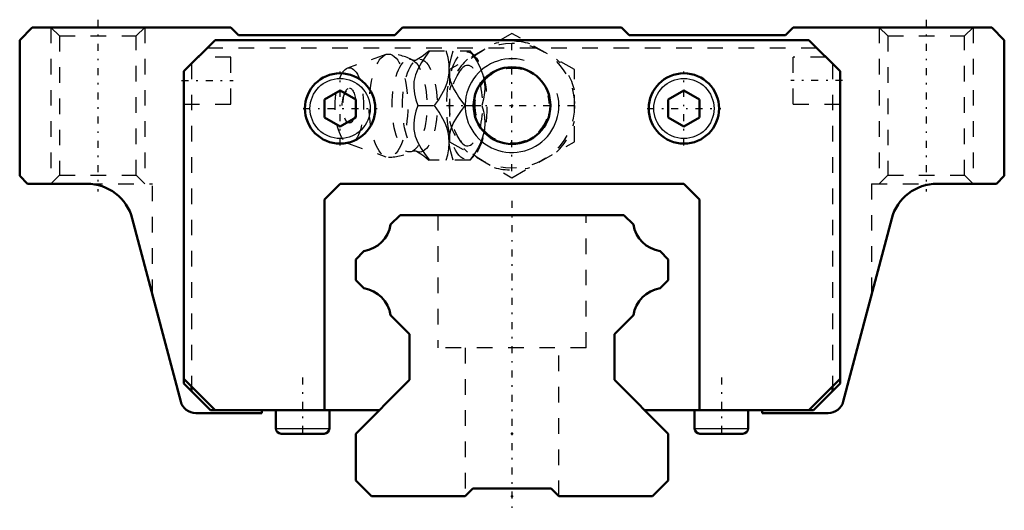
# Model space of a CAD drawing. Header units: millimetres. Extents: x -31.5 to 31.5, y -0.9 to 30.5.
import ezdxf

# ---------------------------------------------------------------- set-up
doc = ezdxf.new("R2010")
doc.units = ezdxf.units.MM
doc.linetypes.add('Center', pattern=[1.5, 0.45, -0.5, 0.05, -0.5])
doc.linetypes.add('Dashed', pattern=[2, 1, -1])
for name, color, linetype, lineweight in [('2d ConnectionPoints', 7, 'Continuous', 50), ('AM_0', 7, 'Continuous', 50), ('AM_4', 3, 'Continuous', 25), ('AM_5', 3, 'Continuous', 25), ('AM_7', 7, 'Center', 25), ('AM_9', 6, 'Dashed', 25)]:
    doc.layers.add(name, color=color, linetype=linetype, lineweight=lineweight)

# ---------------------------------------------------------------- blocks, each defined once
blk = doc.blocks.new('1_i0gqpglre2ecakafjisjixmsk________0_in_HSR20M1A1SS160LG200BM6F420001_2')
at = {"layer": 'AM_5', "linetype": 'Dashed'}
blk.add_arc((0, 25), 2.386, 75, 15, dxfattribs=at)
at = {"layer": 'AM_7'}
for p, q in [((0, 20.8), (0, 29.2)), ((-4.2, 25), (4.2, 25))]:
    blk.add_line(p, q, dxfattribs=at)
at = {"layer": 'AM_9'}
for p, q in [((0, 29.619), (-4, 27.309)), ((4, 27.309), (0, 29.619)), ((-5.317, 28.5), (-2.667, 28.5)), ((-2.371, 28.151), (-2.667, 28.5)), ((-8.065, 28.271), (-10.522, 27.403)), ((-4, 27.309), (-4, 22.691)), ((4, 22.691), (4, 27.309)), ((-6.03, 25), (-4.96, 25)), ((-3.002, 25), (-1.932, 25)), ((-4, 22.691), (0, 20.381)), ((0, 20.381), (4, 22.691)), ((-10.522, 22.597), (-8.065, 21.729)), ((-2.667, 21.5), (-5.317, 21.5)), ((-2.667, 21.5), (-2.371, 21.849))]:
    blk.add_line(p, q, dxfattribs=at)
for points in [[(-5.273, 28.5), (-5.544, 28.136), (-5.795, 27.763), (-6.013, 27.378), (-6.18, 26.969), (-6.273, 26.554), (-6.286, 26.146), (-6.236, 25.75), (-6.145, 25.371), (-6.03, 25)], [(-5.314, 28.503), (-5.41, 28.415), (-5.564, 28.285), (-5.744, 28.149), (-5.951, 28.012), (-6.13, 27.906)], [(-4.96, 25), (-4.706, 25.359), (-4.479, 25.729), (-4.283, 26.125), (-4.136, 26.53), (-4.067, 26.811), (-4.026, 27.091), (-4.013, 27.378), (-4.026, 27.66), (-4.092, 28.086), (-4.203, 28.5)], [(-4.014, 27.369), (-3.965, 27.75), (-3.874, 28.129), (-3.759, 28.5)], [(-2.689, 28.5), (-2.435, 28.141), (-2.208, 27.771), (-2.012, 27.375), (-1.865, 26.97), (-1.796, 26.689), (-1.755, 26.409), (-1.742, 26.122), (-1.755, 25.84), (-1.821, 25.414), (-1.932, 25)], [(-6.128, 27.908), (-6.141, 27.902), (-6.175, 27.891), (-6.227, 27.885), (-6.292, 27.89), (-6.328, 27.901), (-6.342, 27.907)], [(-4.001, 26.936), (-4.002, 26.946), (-4.016, 27.333)], [(-3.002, 25), (-3.399, 25.546), (-3.581, 25.83), (-3.742, 26.122), (-3.908, 26.525), (-4.001, 26.936)], [(-6.03, 25), (-6.143, 24.636), (-6.234, 24.263), (-6.285, 23.878), (-6.275, 23.469), (-6.188, 23.054), (-6.024, 22.646), (-5.803, 22.25), (-5.548, 21.871), (-5.273, 21.5)], [(-4.203, 21.5), (-4.104, 21.859), (-4.038, 22.229), (-4.013, 22.625), (-4.04, 23.03), (-4.093, 23.311), (-4.174, 23.591), (-4.284, 23.878), (-4.419, 24.16), (-4.669, 24.586), (-4.96, 25)], [(-4.003, 23.052), (-3.917, 23.446), (-3.756, 23.851), (-3.532, 24.25), (-3.277, 24.629), (-3.002, 25)], [(-1.932, 25), (-1.833, 24.641), (-1.767, 24.271), (-1.742, 23.875), (-1.77, 23.47), (-1.822, 23.189), (-1.903, 22.909), (-2.013, 22.622), (-2.148, 22.34), (-2.398, 21.914), (-2.689, 21.5)], [(-4.014, 22.634), (-4.006, 23.025), (-4.003, 23.052)], [(-6.342, 22.093), (-6.338, 22.095), (-6.312, 22.105), (-6.267, 22.114), (-6.206, 22.114), (-6.158, 22.105), (-6.133, 22.095), (-6.128, 22.092)], [(-6.13, 22.093), (-6.037, 22.04), (-5.83, 21.909), (-5.645, 21.778), (-5.485, 21.65), (-5.347, 21.528), (-5.312, 21.495)], [(-3.759, 21.5), (-3.92, 22.046), (-3.979, 22.33), (-4.013, 22.618)]]:
    blk.add_lwpolyline(points, dxfattribs=at)
blk.add_circle((0, 25), 4, dxfattribs=at)
for centre, radius, start, end in [((0, 25), 4.12, 73.86243, 106.13757), ((-7.903, 25), 3.3, 61.76048, 90), ((0, 25), 4.12, 133.86243, 166.13757), ((0, 25), 4.12, 13.86243, 46.13757), ((-9.071, 25), 1.82, 148.36971, 211.63029), ((0, 25), 4.12, 193.86243, 226.13757), ((0, 25), 4.12, 313.86243, 346.13757), ((-7.903, 25), 3.3, 270, 298.23952), ((0, 25), 4.12, 253.86243, 286.13757)]:
    blk.add_arc(centre, radius, start, end, dxfattribs=at)
for centre, major_axis in [((-2.893, 25), (0, 3.445)), ((-7.903, 25), (0, 3.3)), ((-6.561, 25), (0, 2.965)), ((-5.9, 25), (0, 2.971)), ((-10.403, 25), (0, 2.424)), ((-10.403, 25), (0, 1.117))]:
    blk.add_ellipse(centre, major_axis=major_axis, ratio=0.374607, dxfattribs=at)
blk.add_ellipse((-2.841, 25), major_axis=(0, -2.572), ratio=0.374607, start_param=5.781061, end_param=9.926902, dxfattribs=at)
blk = doc.blocks.new('2_HSR20M1ASSB_M6F1_Slider_0_in_HSR20M1A1SS160LG200BM6F420001_2')
at = {"layer": 'AM_0'}
for p, q in [((-30.7, 30), (-31.5, 29.2)), ((-18, 30), (-30.7, 30)), ((-17.5, 29.5), (-18, 30)), ((-7, 30), (-7.5, 29.5)), ((7, 30), (-7, 30)), ((7.5, 29.5), (7, 30)), ((18, 30), (17.5, 29.5)), ((30.7, 30), (18, 30)), ((31.5, 29.2), (30.7, 30)), ((-31.5, 29.2), (-31.5, 20.5)), ((-21, 27.2), (-19, 29.2)), ((-19, 29.2), (19, 29.2)), ((-7.5, 29.5), (-17.5, 29.5)), ((17.5, 29.5), (7.5, 29.5)), ((19, 29.2), (21, 27.2)), ((31.5, 20.5), (31.5, 29.2)), ((-21, 27.2), (-21, 7.217)), ((21, 27.2), (21, 7.217)), ((-11, 25.972), (-12, 25.394)), ((-10, 25.394), (-11, 25.972)), ((11, 25.972), (10, 25.394)), ((12, 25.394), (11, 25.972)), ((-12, 25.394), (-12, 24.24)), ((-10, 24.24), (-10, 25.394)), ((10, 25.394), (10, 24.24)), ((12, 24.24), (12, 25.394)), ((-12, 24.24), (-11, 23.662)), ((-11, 23.662), (-10, 24.24)), ((10, 24.24), (11, 23.662)), ((11, 23.662), (12, 24.24)), ((-31.5, 20.5), (-31, 20)), ((31, 20), (31.5, 20.5)), ((-31, 20), (-27.194, 20)), ((-11, 20), (-12, 19)), ((11, 20), (-11, 20)), ((12, 19), (11, 20)), ((27.194, 20), (31, 20)), ((-12, 19), (-12, 5.517)), ((12, 5.517), (12, 19)), ((-24.294, 17.767), (-21.197, 6.061)), ((21.197, 6.061), (24.294, 17.767)), ((-21, 7.517), (-19, 5.517)), ((-21, 7.217), (-19.3, 5.517)), ((-20.5, 7.017), (-20.5, 6.717)), ((19, 5.517), (21, 7.517)), ((19.3, 5.517), (21, 7.217)), ((20.5, 7.017), (20.5, 6.717)), ((-20.23, 5.317), (-16, 5.317)), ((-19.3, 5.517), (-8.483, 5.517)), ((-16, 5.317), (-16, 5.517)), ((-15.115, 5.517), (-15.115, 4.343)), ((-11.685, 4.343), (-11.685, 5.517)), ((8.483, 5.517), (19.3, 5.517)), ((11.685, 5.517), (11.685, 4.343)), ((15.115, 4.343), (15.115, 5.517)), ((16, 5.517), (16, 5.317)), ((16, 5.317), (20.23, 5.317)), ((-14.772, 4), (-12.028, 4)), ((12.028, 4), (14.772, 4))]:
    blk.add_line(p, q, dxfattribs=at)
for centre, radius in [((0, 25), 2.458), ((-11, 24.817), 2.25), ((11, 24.817), 2.25)]:
    blk.add_circle(centre, radius, dxfattribs=at)
for centre, radius, start, end in [((-27.194, 17), 3, 14.82037, 90), ((27.194, 17), 3, 90, 165.17963), ((-20.23, 6.317), 1, 194.82037, 270), ((20.23, 6.317), 1, 270, 345.17963), ((-14.772, 4.343), 0.343, 180, 270), ((-12.028, 4.343), 0.343, 270, 360), ((12.028, 4.343), 0.343, 180, 270), ((14.772, 4.343), 0.343, 270, 360)]:
    blk.add_arc(centre, radius, start, end, dxfattribs=at)
at = {"layer": 'AM_4'}
for p, q in [((-15.115, 4.343), (-11.685, 4.343)), ((11.685, 4.343), (15.115, 4.343))]:
    blk.add_line(p, q, dxfattribs=at)
for centre in [(-11, 24.817), (11, 24.817)]:
    blk.add_circle(centre, 1.925, dxfattribs=at)
at = {"layer": 'AM_5', "linetype": 'Dashed'}
for p, q in [((-29.5, 30), (-29.5, 20)), ((-23.5, 30), (-23.5, 20)), ((23.5, 30), (23.5, 20)), ((29.5, 30), (29.5, 20))]:
    blk.add_line(p, q, dxfattribs=at)
at = {"layer": 'AM_5'}
blk.add_arc((0, 25), 3, 75, 15, dxfattribs=at)
at = {"layer": 'AM_7'}
for p, q in [((-26.5, 30.5), (-26.5, 19.5)), ((26.5, 30.5), (26.5, 19.5)), ((-11, 22.455), (-11, 27.18)), ((11, 22.455), (11, 27.18)), ((-21.15, 26.6), (-17.85, 26.6)), ((21.15, 26.6), (17.85, 26.6)), ((-13.362, 24.817), (-8.637, 24.817)), ((8.638, 24.817), (13.363, 24.817)), ((-13.4, 7.601), (-13.4, 3.829)), ((13.4, 7.601), (13.4, 3.829))]:
    blk.add_line(p, q, dxfattribs=at)
at = {"layer": 'AM_9'}
for p, q in [((-29.5, 30), (-28.959, 29.459)), ((-24.041, 29.459), (-23.5, 30)), ((23.5, 30), (24.041, 29.459)), ((28.959, 29.459), (29.5, 30)), ((-28.959, 29.459), (-28.959, 20.541)), ((-28.959, 29.459), (-24.041, 29.459)), ((-24.041, 20.541), (-24.041, 29.459)), ((24.041, 29.459), (24.041, 20.541)), ((24.041, 29.459), (28.959, 29.459)), ((28.959, 20.541), (28.959, 29.459)), ((-19.5, 28.7), (19.5, 28.7)), ((-18, 28.1), (-20.1, 28.1)), ((-18, 25.1), (-18, 28.1)), ((18, 25.1), (18, 28.1)), ((20.1, 28.1), (18, 28.1)), ((-20.5, 27.7), (-20.5, 7.017)), ((20.5, 27.7), (20.5, 7.017)), ((-21, 25.1), (-18, 25.1)), ((18, 25.1), (21, 25.1)), ((-28.959, 20.541), (-29.5, 20)), ((-28.959, 20.541), (-24.041, 20.541)), ((-23.5, 20), (-24.041, 20.541)), ((24.041, 20.541), (23.5, 20)), ((24.041, 20.541), (28.959, 20.541)), ((29.5, 20), (28.959, 20.541)), ((-27.194, 20), (-23, 20)), ((-26.5, 19.919), (-26.5, 20)), ((-23, 12.876), (-23, 20)), ((23, 20), (23, 12.876)), ((23, 20), (27.194, 20)), ((26.5, 19.919), (26.5, 20))]:
    blk.add_line(p, q, dxfattribs=at)
blk = doc.blocks.new('3_HSR20M1A116020_Rail_0_in_HSR20M1A1SS160LG200BM6F420001_2')
at = {"layer": 'AM_0'}
for p, q in [((-7.16, 18), (-7.768, 17.392)), ((7.16, 18), (-7.16, 18)), ((7.768, 17.392), (7.16, 18)), ((-9.473, 15.687), (-10, 15.16)), ((-10, 15.16), (-10, 13.829)), ((10, 15.16), (9.473, 15.687)), ((10, 13.829), (10, 15.16)), ((-10, 13.829), (-9.485, 13.314)), ((9.485, 13.314), (10, 13.829)), ((-7.766, 11.595), (-6.55, 10.379)), ((6.55, 10.379), (7.766, 11.595)), ((-6.55, 10.379), (-6.55, 7.45)), ((6.55, 7.45), (6.55, 10.379)), ((-6.55, 7.45), (-10, 4)), ((10, 4), (6.55, 7.45)), ((-10, 4), (-10, 1)), ((10, 1), (10, 4)), ((-10, 1), (-9, 0)), ((9, 0), (10, 1)), ((-9, 0), (-3, 0)), ((-3, 0), (-2.5, 0.5)), ((-2.5, 0.5), (2.5, 0.5)), ((2.5, 0.5), (3, 0)), ((3, 0), (9, 0))]:
    blk.add_line(p, q, dxfattribs=at)
for centre, start, end in [((-9.802, 17.721), 279.1855, 350.81447), ((9.802, 17.721), 189.18553, 260.8145), ((-9.802, 11.279), 8.83299, 81.16699), ((9.802, 11.279), 98.83301, 171.16701)]:
    blk.add_arc(centre, 2.06, start, end, dxfattribs=at)
at = {"layer": 'AM_7'}
blk.add_line((0, 18.9), (0, -0.9), dxfattribs=at)
at = {"layer": 'AM_9'}
for p, q in [((-4.75, 18), (-4.75, 9.5)), ((4.75, 9.5), (4.75, 18)), ((4.75, 9.5), (-4.75, 9.5)), ((-3, 9.5), (-3, 0)), ((3, 0), (3, 9.5))]:
    blk.add_line(p, q, dxfattribs=at)

msp = doc.modelspace()

# ---------------------------------------------------------------- linework, layer by layer
at = {"layer": '2d ConnectionPoints'}
for p in [(0, 25), (0, 25), (0, 4), (0, 4), (0, 0), (0, 0)]:
    msp.add_point(p, dxfattribs=at)

# ---------------------------------------------------------------- block references
for name in ['2_HSR20M1ASSB_M6F1_Slider_0_in_HSR20M1A1SS160LG200BM6F420001_2', '1_i0gqpglre2ecakafjisjixmsk________0_in_HSR20M1A1SS160LG200BM6F420001_2', '3_HSR20M1A116020_Rail_0_in_HSR20M1A1SS160LG200BM6F420001_2']:
    msp.add_blockref(name, (0, 0))

doc.saveas('drawing.dxf')
